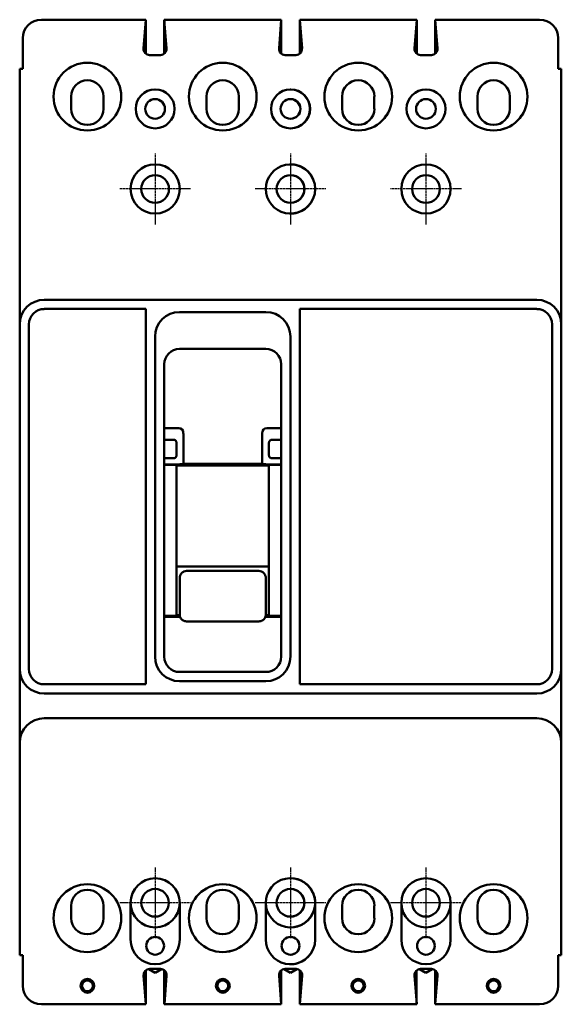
# Model space of a CAD drawing. Extents: x -17 to 122, y -234 to 20.
import ezdxf

# ---------------------------------------------------------------- set-up
doc = ezdxf.new("R2010")
doc.units = 0
doc.header["$LTSCALE"] = 1.75
doc.header["$MEASUREMENT"] = 0
doc.linetypes.add('CHAIN', pattern=[0.7087, 0.4724, -0.0591, 0.1181, -0.0591])
doc.layers.add('Center Mark (ANSI)', color=7, linetype='Continuous', lineweight=25)
doc.layers.add('Visible (ANSI)', color=7, linetype='Continuous', lineweight=50)

msp = doc.modelspace()

# ---------------------------------------------------------------- linework, layer by layer
at = {"layer": 'Center Mark (ANSI)', "linetype": 'CHAIN', "ltscale": 0.227983}
for p, q in [((17.49, -14.73), (17.49, -32.98)), ((52.41, -14.73), (52.41, -32.98)), ((87.36, -14.73), (87.36, -32.98)), ((26.61, -23.85), (8.36, -23.85)), ((61.54, -23.85), (43.29, -23.85)), ((96.49, -23.85), (78.24, -23.85)), ((17.48, -198.88), (17.48, -217.13)), ((52.4, -198.88), (52.4, -217.13)), ((87.35, -198.88), (87.35, -217.13)), ((26.6, -208), (8.35, -208)), ((61.53, -208), (43.28, -208)), ((96.48, -208), (78.23, -208))]:
    msp.add_line(p, q, dxfattribs=at)
at = {"layer": 'Visible (ANSI)'}
for p, q in [((15.07, 19.81), (-11.86, 19.81)), ((15.07, 19.81), (14.5, 12.39)), ((15.08, 19.81), (15.07, 19.81)), ((15.1, 11.02), (15.1, 19.81)), ((50.03, 19.81), (19.85, 19.81)), ((20.43, 12.39), (19.85, 19.81)), ((19.86, 11.05), (19.86, 19.65)), ((19.88, 11.06), (19.88, 19.49)), ((49.45, 12.39), (50.03, 19.81)), ((50.03, 11.04), (50.03, 19.81)), ((54.79, 19.81), (54.8, 19.81)), ((54.79, 11.03), (54.79, 19.81)), ((58.21, 19.81), (54.8, 19.81)), ((54.8, 19.81), (55.38, 12.39)), ((54.8, 11.04), (54.8, 19.81)), ((84.98, 19.81), (54.8, 19.81)), ((55.38, 12.39), (54.8, 19.81)), ((54.83, 11.06), (54.83, 19.49)), ((84.4, 12.39), (84.98, 19.81)), ((84.98, 11.04), (84.98, 19.81)), ((89.74, 19.81), (89.75, 19.81)), ((89.74, 11.03), (89.74, 19.81)), ((116.69, 19.81), (89.75, 19.81)), ((89.75, 19.81), (90.33, 12.39)), ((89.75, 11.04), (89.75, 19.81)), ((-16.64, 15.04), (-16.64, 7.11)), ((121.46, 15.04), (121.46, 7.11)), ((16.07, 10.69), (18.86, 10.69)), ((53.81, 10.69), (51.02, 10.69)), ((52.48, 10.69), (53.81, 10.69)), ((88.76, 10.69), (85.97, 10.69)), ((-17.45, 7.11), (-16.64, 7.11)), ((-17.45, -58.78), (-17.45, 7.11)), ((122.28, 7.11), (121.46, 7.11)), ((122.28, -58.78), (122.28, 7.11)), ((-4.17, 0), (-4.17, -3.17)), ((4.17, -3.17), (4.17, 0)), ((30.76, 0), (30.76, -3.17)), ((39.09, -3.17), (39.09, 0)), ((65.71, 0), (65.71, -3.17)), ((74.04, -3.17), (74.04, 0)), ((100.63, 0), (100.63, -3.17)), ((108.97, -3.17), (108.97, 0)), ((-11.1, -52.43), (80.98, -52.43)), ((69.49, -52.43), (115.93, -52.43)), ((15.1, -54.81), (-11.11, -54.81)), ((15.1, -151.64), (15.1, -54.81)), ((23.81, -55.6), (46.04, -55.6)), ((54.78, -54.81), (54.78, -151.64)), ((80.99, -54.81), (54.78, -54.81)), ((69.49, -54.81), (115.94, -54.81)), ((-17.45, -147.68), (-17.45, -58.78)), ((-15.07, -58.78), (-15.07, -147.68)), ((119.9, -147.68), (119.9, -58.78)), ((122.28, -58.78), (122.28, -147.68)), ((17.46, -144.5), (17.46, -61.95)), ((52.39, -61.95), (52.39, -144.5)), ((46.06, -65.13), (23.81, -65.13)), ((19.85, -69.09), (19.85, -144.5)), ((50.03, -144.5), (50.03, -69.09)), ((23.59, -85.52), (19.85, -85.52)), ((50.03, -85.52), (46.28, -85.52)), ((21.85, -88.54), (19.85, -88.54)), ((22.24, -88.54), (21.85, -88.54)), ((24.77, -86.96), (24.77, -94.76)), ((45.11, -94.76), (45.11, -86.96)), ((47.64, -88.54), (48.03, -88.54)), ((50.03, -88.54), (48.03, -88.54)), ((23.03, -89.98), (23.03, -89.33)), ((23.03, -89.98), (23.03, -91.88)), ((46.85, -89.98), (46.85, -89.33)), ((46.85, -91.88), (46.85, -89.98)), ((21.85, -93.32), (19.85, -93.32)), ((22.24, -93.32), (21.85, -93.32)), ((23.03, -91.88), (23.03, -92.53)), ((46.85, -91.88), (46.85, -92.53)), ((47.64, -93.32), (48.03, -93.32)), ((48.03, -93.32), (50.03, -93.32)), ((19.85, -94.94), (22.78, -94.94)), ((19.85, -95), (23.03, -95)), ((23.03, -95), (23.03, -134)), ((23.03, -95.22), (46.85, -95.22)), ((24.7, -94.78), (24.77, -94.76)), ((24.77, -94.76), (45.11, -94.76)), ((45.18, -94.78), (45.11, -94.76)), ((46.85, -95), (50.03, -95)), ((46.85, -95), (46.85, -134)), ((50.03, -94.94), (47.09, -94.94)), ((46.85, -121.21), (23.03, -121.21)), ((23.83, -124.27), (23.83, -129.36)), ((25.6, -122.39), (44.27, -122.39)), ((46.05, -129.36), (46.05, -124.27)), ((23.83, -129.36), (23.83, -133.64)), ((46.05, -133.64), (46.05, -129.36)), ((19.85, -134), (23.03, -134)), ((23.92, -134.2), (19.85, -134.2)), ((23.03, -133.81), (23.83, -133.81)), ((50.03, -134.2), (45.96, -134.2)), ((46.04, -133.81), (46.85, -133.81)), ((46.85, -134), (50.03, -134)), ((44.27, -135.4), (25.6, -135.4)), ((23.81, -148.46), (46.06, -148.46)), ((-11.11, -151.64), (15.1, -151.64)), ((46.04, -150.85), (23.81, -150.85)), ((85.94, -151.64), (54.78, -151.64)), ((115.94, -151.64), (69.49, -151.64)), ((-17.45, -153.68), (-17.45, -160.72)), ((-11.1, -154.03), (80.98, -154.03)), ((69.49, -154.03), (115.93, -154.03)), ((122.28, -153.68), (122.28, -160.72)), ((-11.1, -160.38), (80.98, -160.38)), ((69.49, -160.38), (115.93, -160.38)), ((-17.45, -221.49), (-17.45, -166.73)), ((122.28, -166.73), (122.28, -221.49)), ((11.14, -208), (11.14, -217.5)), ((23.84, -217.5), (23.84, -208)), ((46.06, -208), (46.06, -217.5)), ((58.79, -217.5), (58.79, -208)), ((81.01, -208), (81.01, -217.5)), ((93.71, -217.5), (93.71, -208)), ((-4.17, -208.79), (-4.17, -211.96)), ((4.17, -211.96), (4.17, -208.79)), ((30.76, -208.79), (30.76, -211.96)), ((39.09, -211.96), (39.09, -208.79)), ((65.71, -208.79), (65.71, -211.96)), ((74.04, -211.96), (74.04, -208.79)), ((100.63, -208.79), (100.63, -211.96)), ((108.97, -211.96), (108.97, -208.79)), ((-17.45, -221.49), (-16.64, -221.49)), ((-16.64, -229.41), (-16.64, -221.49)), ((121.46, -229.41), (121.46, -221.49)), ((122.28, -221.49), (121.46, -221.49)), ((15.09, -234.03), (15.09, -225.43)), ((17.48, -226.04), (15.83, -225.09)), ((18.88, -225.07), (16.09, -225.07)), ((19.13, -225.09), (17.48, -226.04)), ((19.86, -234.19), (19.86, -225.41)), ((50.01, -234.03), (50.01, -225.43)), ((52.4, -226.04), (50.75, -225.09)), ((53.81, -225.07), (51.02, -225.07)), ((54.05, -225.09), (52.4, -226.04)), ((53.84, -225.07), (52.48, -225.07)), ((54.07, -225.09), (52.48, -226.01)), ((54.79, -234.19), (54.79, -225.41)), ((54.81, -234.03), (54.81, -225.43)), ((84.96, -234.03), (84.96, -225.43)), ((87.35, -226.04), (85.7, -225.09)), ((88.76, -225.07), (85.97, -225.07)), ((89, -225.09), (87.35, -226.04)), ((89.74, -234.19), (89.74, -225.41)), ((14.52, -226.77), (15.1, -234.19)), ((19.88, -234.19), (20.45, -226.77)), ((49.45, -226.77), (50.03, -234.19)), ((54.8, -234.19), (55.38, -226.77)), ((54.83, -234.19), (55.41, -226.77)), ((84.4, -226.77), (84.98, -234.19)), ((89.75, -234.19), (90.33, -226.77)), ((15.1, -234.19), (-11.86, -234.19)), ((19.88, -234.19), (19.86, -234.19)), ((50.03, -234.19), (19.88, -234.19)), ((54.8, -234.19), (54.79, -234.19)), ((58.21, -234.19), (54.8, -234.19)), ((84.98, -234.19), (54.83, -234.19)), ((89.75, -234.19), (89.74, -234.19)), ((116.69, -234.19), (89.75, -234.19))]:
    msp.add_line(p, q, dxfattribs=at)
for centre, radius in [((0.01, -0.03), 8.74), ((34.94, -0.03), 8.74), ((69.89, -0.03), 8.74), ((104.81, -0.03), 8.74), ((17.49, -3.2), 5.02), ((52.41, -3.2), 5.02), ((87.36, -3.2), 5.02), ((17.49, -3.2), 2.54), ((52.41, -3.2), 2.54), ((87.36, -3.2), 2.54), ((17.49, -23.85), 6.35), ((87.36, -23.85), 6.35), ((17.49, -23.85), 3.57), ((52.41, -23.85), 3.57), ((87.36, -23.85), 3.57), ((0.01, -211.96), 8.74), ((17.48, -208), 3.57), ((34.94, -211.96), 8.74), ((52.4, -208), 3.57), ((69.89, -211.96), 8.74), ((87.35, -208), 3.57), ((104.81, -211.96), 8.74), ((17.49, -219.1), 2.29), ((52.41, -219.1), 2.29), ((87.36, -219.1), 2.29), ((0.01, -229.41), 1.78), ((0.01, -229.41), 1.4), ((34.94, -229.41), 1.78), ((34.94, -229.41), 1.4), ((69.89, -229.41), 1.78), ((69.89, -229.41), 1.4), ((104.81, -229.41), 1.78), ((104.81, -229.41), 1.4)]:
    msp.add_circle(centre, radius, dxfattribs=at)
for centre, radius, start, end in [((-11.86, 15.04), 4.78, 90, 180), ((116.69, 15.04), 4.78, 0, 90), ((16.07, 12.27), 1.57, 175.5356, 270), ((18.86, 12.27), 1.57, 270, 4.4644), ((51.02, 12.27), 1.57, 175.5356, 270), ((53.81, 12.27), 1.57, 270, 4.4644), ((53.81, 12.27), 1.57, 270, 4.4644), ((85.97, 12.27), 1.57, 175.5356, 270), ((88.76, 12.27), 1.57, 270, 4.4644), ((0, -0.03), 8.74, 270.0416, 89.9584), ((34.92, -0.03), 8.74, 270.0416, 89.9584), ((69.88, -0.03), 8.74, 270.0416, 89.9584), ((104.8, -0.03), 8.74, 270.0416, 89.9584), ((0, 0), 4.17, 0, 180), ((34.92, 0), 4.17, 0, 180), ((69.88, 0), 4.17, 0, 180), ((104.8, 0), 4.17, 0, 180), ((52.44, -3.2), 5.02, 270.5183, 89.4817), ((52.44, -3.2), 2.54, 271.0237, 88.9763), ((0, -3.17), 4.17, 180, 0), ((34.92, -3.17), 4.17, 180, 0), ((69.88, -3.17), 4.17, 180, 0), ((104.8, -3.17), 4.17, 180, 0), ((17.48, -23.85), 6.35, 270.0573, 89.9427), ((52.41, -23.85), 6.35, 23.9786, 336.0214), ((52.4, -23.85), 6.35, 23.6951, 89.9427), ((52.44, -23.85), 6.35, 270.4094, 89.5906), ((87.35, -23.85), 6.35, 270.0573, 89.9427), ((52.44, -23.85), 3.57, 270.7286, 89.2714), ((52.4, -23.85), 6.35, 270.0573, 336.3049), ((-11.1, -58.78), 6.35, 90, 180), ((115.93, -58.78), 6.35, 0, 90), ((-11.11, -58.78), 3.96, 90, 180), ((23.81, -61.95), 6.35, 90, 180), ((46.04, -61.95), 6.35, 0, 90), ((115.94, -58.78), 3.96, 0, 90), ((23.81, -69.09), 3.96, 90, 180), ((46.06, -69.09), 3.96, 0, 90), ((23.81, -144.5), 6.35, 180, 270), ((23.81, -144.5), 3.96, 180, 270), ((46.04, -144.5), 6.35, 270, 0), ((46.06, -144.5), 3.96, 270, 0), ((-11.1, -147.68), 6.35, 180, 270), ((-11.11, -147.68), 3.96, 180, 270), ((115.93, -147.68), 6.35, 270, 0), ((115.94, -147.68), 3.96, 270, 0), ((-11.1, -166.73), 6.35, 90, 180), ((115.93, -166.73), 6.35, 0, 90), ((17.49, -208), 6.35, 0, 180), ((17.48, -208), 6.35, 270.0573, 89.9427), ((52.41, -208), 6.35, 23.9786, 180), ((52.4, -208), 6.35, 23.6951, 89.9427), ((52.44, -208), 6.35, 0, 89.5906), ((87.36, -208), 6.35, 0, 180), ((87.35, -208), 6.35, 270.0573, 89.9427), ((0, -208.79), 4.17, 0, 180), ((0, -211.96), 8.74, 270.0416, 89.9584), ((34.92, -208.79), 4.17, 0, 180), ((34.92, -211.96), 8.74, 270.0416, 89.9584), ((52.43, -208), 3.57, 270.9325, 89.0675), ((52.43, -208), 6.35, 335.7409, 24.2591), ((69.88, -208.79), 4.17, 0, 180), ((69.88, -211.96), 8.74, 270.0416, 89.9584), ((104.8, -208.79), 4.17, 0, 180), ((104.8, -211.96), 8.74, 270.0416, 89.9584), ((17.49, -208), 6.35, 180, 0), ((52.41, -208), 6.35, 180, 336.0214), ((52.44, -208), 6.35, 270.4094, 0), ((87.36, -208), 6.35, 180, 0), ((52.4, -208), 6.35, 270.0573, 336.3049), ((0, -211.96), 4.17, 180, 0), ((34.92, -211.96), 4.17, 180, 0), ((69.88, -211.96), 4.17, 180, 0), ((104.8, -211.96), 4.17, 180, 0), ((17.49, -217.5), 6.35, 180, 0), ((52.41, -217.5), 6.35, 180, 336.0214), ((52.44, -219.1), 2.29, 271.1374, 88.8626), ((52.44, -217.5), 6.35, 270.4094, 0), ((87.36, -217.5), 6.35, 180, 0), ((16.09, -226.64), 1.57, 90, 184.4644), ((18.88, -226.64), 1.57, 355.5356, 90), ((51.02, -226.64), 1.57, 90, 184.4644), ((53.81, -226.64), 1.57, 355.5356, 90), ((53.84, -226.64), 1.57, 355.5356, 90), ((85.97, -226.64), 1.57, 90, 184.4644), ((88.76, -226.64), 1.57, 355.5356, 90), ((-11.86, -229.41), 4.78, 180, 270), ((116.69, -229.41), 4.78, 270, 0)]:
    msp.add_arc(centre, radius, start, end, dxfattribs=at)
for centre, major_axis, ratio, start_param, end_param in [((22.95, -87.75), (1.2, 2.08), 0.654654, 5.435123, 6.644552), ((46.92, -87.75), (-1.2, 2.08), 0.654654, 5.921818, 7.131247), ((23.28, -94.69), (1.77, 0.07), 0.131496, 4.420047, 5.629477), ((46.59, -94.69), (-1.77, 0.07), 0.131496, 0.653709, 1.863138)]:
    msp.add_ellipse(centre, major_axis=major_axis, ratio=ratio, start_param=start_param, end_param=end_param, dxfattribs=at)
for points, knots in [([(23.03, -89.33), (23.03, -89.26), (23.02, -89.19), (22.97, -89.03), (22.92, -88.93), (22.8, -88.77), (22.72, -88.7), (22.56, -88.61), (22.46, -88.57), (22.33, -88.55), (22.28, -88.54), (22.24, -88.54)], [0.0463193, 0.0463193, 0.0463193, 0.0463193, 0.0674444, 0.0674444, 0.0970912, 0.0970912, 0.126738, 0.126738, 0.1531762, 0.1531762, 0.1664748, 0.1664748, 0.1664748, 0.1664748]), ([(46.85, -89.33), (46.85, -89.3), (46.85, -89.28), (46.86, -89.19), (46.88, -89.13), (46.93, -88.99), (46.97, -88.9), (47.09, -88.76), (47.17, -88.69), (47.32, -88.61), (47.41, -88.57), (47.55, -88.55), (47.59, -88.54), (47.64, -88.54)], [-0.2115265, -0.2115265, -0.2115265, -0.2115265, -0.2030238, -0.2030238, -0.1846615, -0.1846615, -0.1579351, -0.1579351, -0.1312088, -0.1312088, -0.1042137, -0.1042137, -0.0912279, -0.0912279, -0.0912279, -0.0912279]), ([(22.24, -93.32), (22.28, -93.32), (22.33, -93.32), (22.46, -93.29), (22.56, -93.26), (22.72, -93.17), (22.8, -93.1), (22.92, -92.93), (22.97, -92.83), (23.02, -92.67), (23.03, -92.6), (23.03, -92.53)], [-0.1664748, -0.1664748, -0.1664748, -0.1664748, -0.1531762, -0.1531762, -0.126738, -0.126738, -0.0970912, -0.0970912, -0.0674444, -0.0674444, -0.0463193, -0.0463193, -0.0463193, -0.0463193]), ([(47.64, -93.32), (47.59, -93.32), (47.55, -93.32), (47.42, -93.29), (47.32, -93.26), (47.16, -93.16), (47.08, -93.1), (46.95, -92.93), (46.9, -92.83), (46.86, -92.67), (46.85, -92.6), (46.85, -92.53)], [-0.4750006, -0.4750006, -0.4750006, -0.4750006, -0.4623623, -0.4623623, -0.4352228, -0.4352228, -0.4053564, -0.4053564, -0.3754899, -0.3754899, -0.3547895, -0.3547895, -0.3547895, -0.3547895]), ([(23.83, -124.27), (23.83, -124.03), (23.87, -123.78), (24.06, -123.31), (24.2, -123.1), (24.51, -122.77), (24.71, -122.62), (25.14, -122.44), (25.38, -122.39), (25.6, -122.39)], [0.8257112, 0.8257112, 0.8257112, 0.8257112, 0.896743, 0.896743, 0.9677748, 0.9677748, 1.034588, 1.034588, 1.1014012, 1.1014012, 1.1014012, 1.1014012]), ([(44.27, -122.39), (44.49, -122.39), (44.73, -122.44), (45.16, -122.62), (45.36, -122.77), (45.68, -123.1), (45.82, -123.31), (46.01, -123.78), (46.05, -124.03), (46.05, -124.27)], [0.5506989, 0.5506989, 0.5506989, 0.5506989, 0.6175121, 0.6175121, 0.6843253, 0.6843253, 0.7553571, 0.7553571, 0.8263888, 0.8263888, 0.8263888, 0.8263888]), ([(25.6, -135.4), (25.42, -135.4), (25.23, -135.37), (24.87, -135.26), (24.7, -135.17), (24.39, -134.95), (24.26, -134.81), (24.05, -134.5), (23.96, -134.33), (23.85, -133.99), (23.83, -133.81), (23.83, -133.64)], [0, 0, 0, 0, 0.0558013, 0.0558013, 0.1126797, 0.1126797, 0.1693221, 0.1693221, 0.2248469, 0.2248469, 0.2775375, 0.2775375, 0.2775375, 0.2775375]), ([(46.05, -133.64), (46.05, -133.82), (46.02, -134), (45.91, -134.34), (45.83, -134.51), (45.61, -134.82), (45.47, -134.96), (45.16, -135.18), (44.99, -135.26), (44.64, -135.37), (44.45, -135.4), (44.27, -135.4)], [0, 0, 0, 0, 0.0536391, 0.0536391, 0.1089498, 0.1089498, 0.1674075, 0.1674075, 0.2228599, 0.2228599, 0.2775398, 0.2775398, 0.2775398, 0.2775398]), ([(-17.45, -147.68), (-17.45, -148.22), (-17.45, -148.83), (-17.45, -150.06), (-17.45, -150.69), (-17.45, -151.66), (-17.45, -152.06), (-17.45, -152.88), (-17.45, -153.29), (-17.45, -153.68)], [-2.0568667, -2.0568667, -2.0568667, -2.0568667, -1.8640731, -1.8640731, -1.6712796, -1.6712796, -1.5563748, -1.5563748, -1.4414699, -1.4414699, -1.4414699, -1.4414699]), ([(122.28, -147.68), (122.28, -148.22), (122.28, -148.83), (122.28, -150.06), (122.28, -150.69), (122.28, -151.66), (122.28, -152.06), (122.28, -152.88), (122.28, -153.29), (122.28, -153.68)], [0, 0, 0, 0, 0.1927936, 0.1927936, 0.3855871, 0.3855871, 0.5004919, 0.5004919, 0.6153968, 0.6153968, 0.6153968, 0.6153968]), ([(-17.45, -166.73), (-17.45, -166.18), (-17.45, -165.58), (-17.45, -164.34), (-17.45, -163.71), (-17.45, -162.74), (-17.45, -162.34), (-17.45, -161.52), (-17.45, -161.11), (-17.45, -160.72)], [0, 0, 0, 0, 0.1927936, 0.1927936, 0.3855871, 0.3855871, 0.5004919, 0.5004919, 0.6153968, 0.6153968, 0.6153968, 0.6153968]), ([(122.28, -166.73), (122.28, -166.18), (122.28, -165.58), (122.28, -164.34), (122.28, -163.71), (122.28, -162.74), (122.28, -162.34), (122.28, -161.52), (122.28, -161.11), (122.28, -160.72)], [-2.0568667, -2.0568667, -2.0568667, -2.0568667, -1.8640731, -1.8640731, -1.6712796, -1.6712796, -1.5563748, -1.5563748, -1.4414699, -1.4414699, -1.4414699, -1.4414699])]:
    msp.add_open_spline(points, degree=3, knots=knots, dxfattribs=at)

doc.saveas('drawing.dxf')
